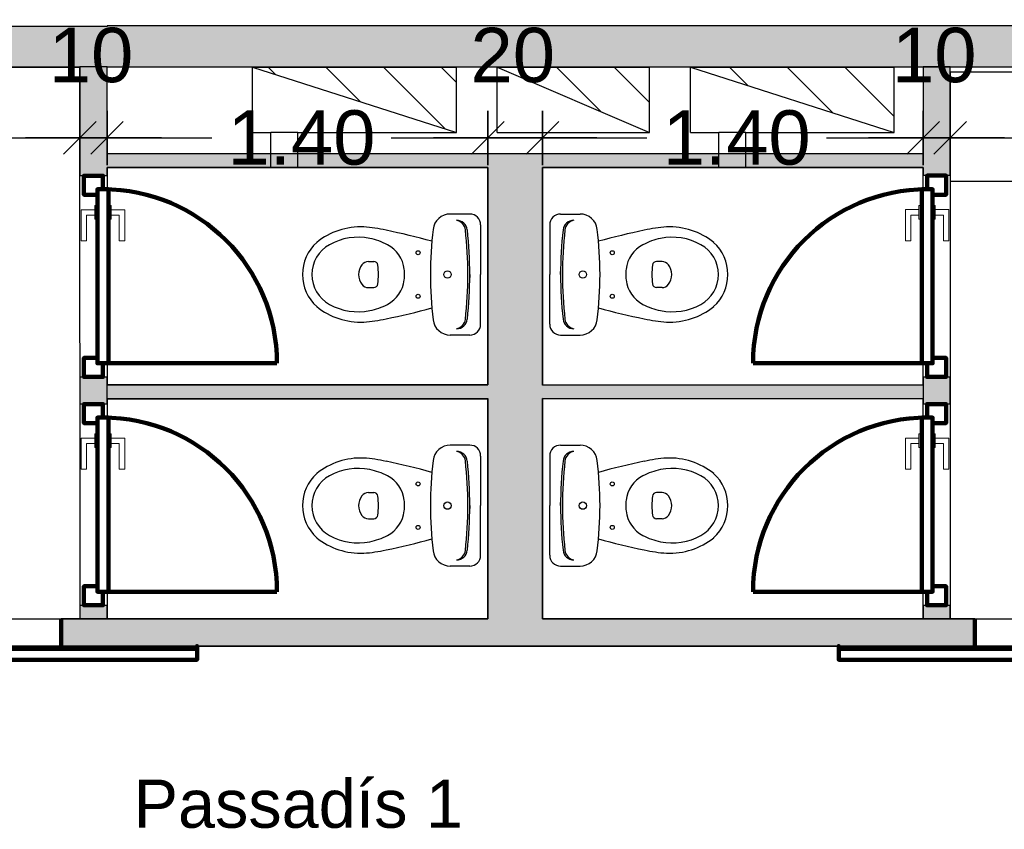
# Model space of a CAD drawing. Header units: metres. Extents: x -1 to 444, y -6 to 31.
# Tile 18 of 76: x 405.45 to 409.08, y 25.28 to 28.25. Entities that reach past the tile are written whole.
import ezdxf

# ---------------------------------------------------------------- set-up
doc = ezdxf.new("R2010")
doc.units = ezdxf.units.M
doc.header["$PDMODE"] = 65
doc.linetypes.add('CONTINUA', pattern=[0])
for name, color, linetype, lineweight in [('3D PA MURS', 7, 'CONTINUA', 25), ('3D PA MURS NOUS', 7, 'CONTINUA', 25), ('PA COTES', 7, 'CONTINUA', 25), ('PA ESCALES 2D', 7, 'CONTINUA', 25), ('PA LOCALS', 7, 'CONTINUA', 25)]:
    doc.layers.add(name, color=color, linetype=linetype, lineweight=lineweight)
doc.styles.add('ARIAL', font='arial.ttf')
doc.dimstyles.new('DIMSTYLE_6', dxfattribs={"dimtxt": 0.2, "dimasz": 0.2, "dimexe": 0, "dimexo": 1e-06, "dimgap": 0.1, "dimtad": 0, "dimrnd": 0.01, "dimzin": 4, "dimdsep": 46, "dimtxsty": 'ARIAL', "dimblk1": 'ALL_ML_STRICH', "dimblk2": 'ALL_ML_STRICH', "dimsah": 1, "dimcen": 0, "dimse1": 1, "dimse2": 1, "dimclrd": 2, "dimclre": 2, "dimclrt": 2, "dimadec": 0, "dimazin": 0, "dimtfac": 1, "dimtdec": 0, "dimtix": 1, "dimtmove": 2, "dimatfit": 3, "dimfxl": 0, "dimtzin": 0, "dimlwd": 0, "dimlwe": 35, "dimarcsym": 0})
doc.dimstyles.new('DIMSTYLE_8', dxfattribs={"dimtxt": 0.2, "dimasz": 0.2, "dimexe": 0, "dimexo": 1e-06, "dimgap": 0.1, "dimtad": 2, "dimdec": 0, "dimlfac": 100, "dimrnd": 1, "dimzin": 4, "dimdsep": 46, "dimtxsty": 'ARIAL', "dimblk1": 'ALL_ML_STRICH', "dimblk2": 'ALL_ML_STRICH', "dimsah": 1, "dimcen": 0, "dimse1": 1, "dimse2": 1, "dimclrd": 2, "dimclre": 2, "dimclrt": 2, "dimadec": 0, "dimazin": 0, "dimtfac": 1, "dimtdec": 0, "dimtix": 1, "dimtmove": 2, "dimatfit": 3, "dimfxl": 0, "dimtvp": 1.2, "dimtzin": 0, "dimlwd": 0, "dimlwe": 35, "dimarcsym": 0})
pattern_1 = [(135, (0, 0), (-0.21213203, -0.21213203), []), (135, (-0.10607, -0.10607), (-0.21213203, -0.21213203), [])]

# ---------------------------------------------------------------- blocks, each defined once
blk = doc.blocks.new('ALL_ML_STRICH')
at = {"color": 0, "linetype": 'ByBlock', "lineweight": -2}
for p, q in [((0, -0.5), (0, 0.5)), ((-0.3, -0.3), (0.3, 0.3)), ((-1, 0), (0.5, 0))]:
    blk.add_line(p, q, dxfattribs=at)
blk = doc.blocks.new('*D61')
at = {"layer": 'DEFPOINTS', "color": 2, "linetype": 'CONTINUA', "lineweight": 35, "transparency": 33554687}
for p in [(403.3571, 28.0782), (405.6759, 28.0782), (403.3571, 27.8185)]:
    blk.add_point(p, dxfattribs=at)
at = {"layer": 'PA COTES', "color": 2, "linetype": 'CONTINUA', "lineweight": -2, "transparency": 33554687}
for p, q in [((403.3571, 27.8185), (404.202, 27.8185)), ((404.862, 27.8185), (405.6759, 27.8185))]:
    blk.add_line(p, q, dxfattribs=at)
at = {"layer": 'PA COTES', "color": 2, "linetype": 'CONTINUA', "lineweight": 35, "transparency": 33554687, "xscale": 0.2, "yscale": 0.2, "zscale": 0.2, "rotation": 180}
blk.add_blockref('ALL_ML_STRICH', (403.3571, 27.8185), dxfattribs=at)
at = {"layer": 'PA COTES', "color": 2, "linetype": 'CONTINUA', "lineweight": 35, "transparency": 33554687, "xscale": 0.2, "yscale": 0.2, "zscale": 0.2}
blk.add_blockref('ALL_ML_STRICH', (405.6759, 27.8185), dxfattribs=at)
at = {"layer": 'PA COTES', "color": 2, "linetype": 'CONTINUA', "lineweight": 35, "transparency": 33554687, "insert": (404.532, 27.8185), "char_height": 0.2, "width": 0.8, "attachment_point": 5, "style": 'ARIAL'}
blk.add_mtext('\\A1;{\\A1;{2.32\\H0.132000;\\S^ ;}}', dxfattribs=at)
blk = doc.blocks.new('*D62')
at = {"layer": 'DEFPOINTS', "color": 2, "linetype": 'CONTINUA', "lineweight": 35, "transparency": 33554687}
for p in [(405.6759, 28.0782), (405.7759, 28.0782), (405.6759, 27.8185)]:
    blk.add_point(p, dxfattribs=at)
at = {"layer": 'PA COTES', "color": 2, "linetype": 'CONTINUA', "lineweight": -2, "transparency": 33554687}
blk.add_line((405.6759, 27.8185), (405.7759, 27.8185), dxfattribs=at)
at = {"layer": 'PA COTES', "color": 2, "linetype": 'CONTINUA', "lineweight": 35, "transparency": 33554687, "xscale": 0.2, "yscale": 0.2, "zscale": 0.2, "rotation": 180}
blk.add_blockref('ALL_ML_STRICH', (405.6759, 27.8185), dxfattribs=at)
at = {"layer": 'PA COTES', "color": 2, "linetype": 'CONTINUA', "lineweight": 35, "transparency": 33554687, "xscale": 0.2, "yscale": 0.2, "zscale": 0.2}
blk.add_blockref('ALL_ML_STRICH', (405.7759, 27.8185), dxfattribs=at)
at = {"layer": 'PA COTES', "color": 2, "linetype": 'CONTINUA', "lineweight": 35, "transparency": 33554687, "insert": (405.7172, 28.1219), "char_height": 0.2, "width": 0.4, "attachment_point": 5, "style": 'ARIAL'}
blk.add_mtext('\\A1;{10}', dxfattribs=at)
blk = doc.blocks.new('*D63')
at = {"layer": 'DEFPOINTS', "color": 2, "linetype": 'CONTINUA', "lineweight": 35, "transparency": 33554687}
for p in [(405.7759, 28.0782), (405.7759, 27.8185), (407.1769, 27.6211)]:
    blk.add_point(p, dxfattribs=at)
at = {"layer": 'PA COTES', "color": 2, "linetype": 'CONTINUA', "lineweight": -2, "transparency": 33554687}
for p, q in [((405.7759, 27.8185), (406.1612, 27.8185)), ((406.8212, 27.8185), (407.1769, 27.8185))]:
    blk.add_line(p, q, dxfattribs=at)
at = {"layer": 'PA COTES', "color": 2, "linetype": 'CONTINUA', "lineweight": 35, "transparency": 33554687, "xscale": 0.2, "yscale": 0.2, "zscale": 0.2, "rotation": 180}
blk.add_blockref('ALL_ML_STRICH', (405.7759, 27.8185), dxfattribs=at)
at = {"layer": 'PA COTES', "color": 2, "linetype": 'CONTINUA', "lineweight": 35, "transparency": 33554687, "xscale": 0.2, "yscale": 0.2, "zscale": 0.2}
blk.add_blockref('ALL_ML_STRICH', (407.1769, 27.8185), dxfattribs=at)
at = {"layer": 'PA COTES', "color": 2, "linetype": 'CONTINUA', "lineweight": 35, "transparency": 33554687, "insert": (406.4912, 27.8185), "char_height": 0.2, "width": 0.8, "attachment_point": 5, "style": 'ARIAL'}
blk.add_mtext('\\A1;{\\A1;{1.40\\H0.132000;\\S^ ;}}', dxfattribs=at)
blk = doc.blocks.new('*D64')
at = {"layer": 'DEFPOINTS', "color": 2, "linetype": 'CONTINUA', "lineweight": 35, "transparency": 33554687}
for p in [(407.1769, 27.8185), (407.3769, 27.6381), (407.1769, 27.6211)]:
    blk.add_point(p, dxfattribs=at)
at = {"layer": 'PA COTES', "color": 2, "linetype": 'CONTINUA', "lineweight": -2, "transparency": 33554687}
blk.add_line((407.1769, 27.8185), (407.3769, 27.8185), dxfattribs=at)
at = {"layer": 'PA COTES', "color": 2, "linetype": 'CONTINUA', "lineweight": 35, "transparency": 33554687, "xscale": 0.2, "yscale": 0.2, "zscale": 0.2, "rotation": 180}
blk.add_blockref('ALL_ML_STRICH', (407.1769, 27.8185), dxfattribs=at)
at = {"layer": 'PA COTES', "color": 2, "linetype": 'CONTINUA', "lineweight": 35, "transparency": 33554687, "xscale": 0.2, "yscale": 0.2, "zscale": 0.2}
blk.add_blockref('ALL_ML_STRICH', (407.3769, 27.8185), dxfattribs=at)
at = {"layer": 'PA COTES', "color": 2, "linetype": 'CONTINUA', "lineweight": 35, "transparency": 33554687, "insert": (407.2682, 28.1219), "char_height": 0.2, "width": 0.4, "attachment_point": 5, "style": 'ARIAL'}
blk.add_mtext('\\A1;{20}', dxfattribs=at)
blk = doc.blocks.new('*D65')
at = {"layer": 'DEFPOINTS', "color": 2, "linetype": 'CONTINUA', "lineweight": 35, "transparency": 33554687}
for p in [(407.3769, 27.8185), (408.7769, 27.7096), (407.3769, 27.6381)]:
    blk.add_point(p, dxfattribs=at)
at = {"layer": 'PA COTES', "color": 2, "linetype": 'CONTINUA', "lineweight": -2, "transparency": 33554687}
for p, q in [((407.3769, 27.8185), (407.7617, 27.8185)), ((408.4217, 27.8185), (408.7769, 27.8185))]:
    blk.add_line(p, q, dxfattribs=at)
at = {"layer": 'PA COTES', "color": 2, "linetype": 'CONTINUA', "lineweight": 35, "transparency": 33554687, "xscale": 0.2, "yscale": 0.2, "zscale": 0.2, "rotation": 180}
blk.add_blockref('ALL_ML_STRICH', (407.3769, 27.8185), dxfattribs=at)
at = {"layer": 'PA COTES', "color": 2, "linetype": 'CONTINUA', "lineweight": 35, "transparency": 33554687, "xscale": 0.2, "yscale": 0.2, "zscale": 0.2}
blk.add_blockref('ALL_ML_STRICH', (408.7769, 27.8185), dxfattribs=at)
at = {"layer": 'PA COTES', "color": 2, "linetype": 'CONTINUA', "lineweight": 35, "transparency": 33554687, "insert": (408.0917, 27.8185), "char_height": 0.2, "width": 0.8, "attachment_point": 5, "style": 'ARIAL'}
blk.add_mtext('\\A1;{\\A1;{1.40\\H0.132000;\\S^ ;}}', dxfattribs=at)
blk = doc.blocks.new('*D66')
at = {"layer": 'DEFPOINTS', "color": 2, "linetype": 'CONTINUA', "lineweight": 35, "transparency": 33554687}
for p in [(408.7769, 27.8185), (408.7769, 27.7096), (408.8769, 27.7096)]:
    blk.add_point(p, dxfattribs=at)
at = {"layer": 'PA COTES', "color": 2, "linetype": 'CONTINUA', "lineweight": -2, "transparency": 33554687}
blk.add_line((408.7769, 27.8185), (408.8769, 27.8185), dxfattribs=at)
at = {"layer": 'PA COTES', "color": 2, "linetype": 'CONTINUA', "lineweight": 35, "transparency": 33554687, "xscale": 0.2, "yscale": 0.2, "zscale": 0.2, "rotation": 180}
blk.add_blockref('ALL_ML_STRICH', (408.7769, 27.8185), dxfattribs=at)
at = {"layer": 'PA COTES', "color": 2, "linetype": 'CONTINUA', "lineweight": 35, "transparency": 33554687, "xscale": 0.2, "yscale": 0.2, "zscale": 0.2}
blk.add_blockref('ALL_ML_STRICH', (408.8769, 27.8185), dxfattribs=at)
at = {"layer": 'PA COTES', "color": 2, "linetype": 'CONTINUA', "lineweight": 35, "transparency": 33554687, "insert": (408.8182, 28.1219), "char_height": 0.2, "width": 0.4, "attachment_point": 5, "style": 'ARIAL'}
blk.add_mtext('\\A1;{10}', dxfattribs=at)
blk = doc.blocks.new('*D67')
at = {"layer": 'DEFPOINTS', "color": 2, "linetype": 'CONTINUA', "lineweight": 35, "transparency": 33554687}
for p in [(408.8769, 27.8185), (408.8769, 27.7096), (410.6771, 27.1954)]:
    blk.add_point(p, dxfattribs=at)
at = {"layer": 'PA COTES', "color": 2, "linetype": 'CONTINUA', "lineweight": -2, "transparency": 33554687}
for p, q in [((408.8769, 27.8185), (409.4618, 27.8185)), ((410.1218, 27.8185), (410.6771, 27.8185))]:
    blk.add_line(p, q, dxfattribs=at)
at = {"layer": 'PA COTES', "color": 2, "linetype": 'CONTINUA', "lineweight": 35, "transparency": 33554687, "xscale": 0.2, "yscale": 0.2, "zscale": 0.2, "rotation": 180}
blk.add_blockref('ALL_ML_STRICH', (408.8769, 27.8185), dxfattribs=at)
at = {"layer": 'PA COTES', "color": 2, "linetype": 'CONTINUA', "lineweight": 35, "transparency": 33554687, "xscale": 0.2, "yscale": 0.2, "zscale": 0.2}
blk.add_blockref('ALL_ML_STRICH', (410.6771, 27.8185), dxfattribs=at)
at = {"layer": 'PA COTES', "color": 2, "linetype": 'CONTINUA', "lineweight": 35, "transparency": 33554687, "insert": (409.7918, 27.8185), "char_height": 0.2, "width": 0.8, "attachment_point": 5, "style": 'ARIAL'}
blk.add_mtext('\\A1;{\\A1;{1.80\\H0.132000;\\S^ ;}}', dxfattribs=at)

msp = doc.modelspace()

# ---------------------------------------------------------------- hatches: boundary and pattern name
at = {"layer": '3D PA MURS', "linetype": 'CONTINUA', "lineweight": 18, "true_color": 0xa0a0a0, "transparency": 33554687}
for points in [[(405.7759, 28.2282), (403.2571, 28.2282), (403.2571, 28.0782), (405.6759, 28.0782), (405.6759, 28.0801), (405.7759, 28.0801)], [(415.9469, 28.2301), (405.7759, 28.2301), (405.7759, 28.0801), (415.9469, 28.0801)], [(405.7759, 27.7096), (405.7759, 28.0801), (405.6759, 28.0801), (405.6759, 27.7096)], [(408.8769, 27.7096), (408.8769, 28.0801), (408.7769, 28.0801), (408.7769, 27.7096)], [(405.7759, 27.7096), (408.7769, 27.7096), (408.7769, 27.7596), (405.7759, 27.7596)], [(407.1769, 26.8596), (407.1769, 26.0491), (407.3769, 26.0491), (407.3769, 27.7096), (407.1769, 27.7096), (407.1769, 26.9096), (407.1795, 26.9096), (407.1795, 26.8596)], [(405.7759, 26.8596), (407.1795, 26.8596), (407.1795, 26.9096), (405.7759, 26.9096)], [(407.3769, 26.8595), (408.7769, 26.8595), (408.7769, 26.9095), (407.3769, 26.9095)], [(405.6069, 25.9491), (408.9671, 25.9491), (408.9671, 26.0491), (405.6069, 26.0491)]]:
    msp.add_hatch(color=253, dxfattribs=at).paths.add_polyline_path(points)
at = {"layer": '3D PA MURS NOUS', "linetype": 'CONTINUA', "lineweight": 18, "true_color": 0xa0a0a0, "transparency": 33554687}
for points in [[(405.7759, 27.6794), (405.7759, 27.7096), (405.6759, 27.7096), (405.6759, 27.6794)], [(408.8769, 27.6795), (408.8769, 27.7096), (408.7769, 27.7096), (408.7769, 27.6795)], [(405.7759, 26.8395), (405.7759, 26.9394), (405.6759, 26.9394), (405.6759, 26.8395)], [(408.8769, 26.8395), (408.8769, 26.9395), (408.7769, 26.9395), (408.7769, 26.8395)], [(405.7759, 26.0491), (405.7759, 26.0995), (405.6759, 26.0995), (405.6759, 26.0491)], [(408.8769, 26.0491), (408.8769, 26.0995), (408.7769, 26.0995), (408.7769, 26.0491)]]:
    msp.add_hatch(color=253, dxfattribs=at).paths.add_polyline_path(points)
at = {"layer": 'PA ESCALES 2D', "linetype": 'CONTINUA', "lineweight": 25, "transparency": 33554687}
h = msp.add_hatch(dxfattribs=at)
h.set_pattern_fill('RAYADO_1', scale=0.1, angle=45, style=0, pattern_type=2)
h.set_pattern_definition(pattern_1)
h.paths.add_polyline_path([(407.0611, 27.8386), (407.0611, 28.0786), (406.3112, 28.0786)], flags=0)
h = msp.add_hatch(dxfattribs=at)
h.set_pattern_fill('RAYADO_1', scale=0.1, angle=45, style=0, pattern_type=2)
h.set_pattern_definition(pattern_1)
h.paths.add_polyline_path([(407.2111, 28.0786), (407.7711, 27.8386), (407.7711, 28.0786)], flags=0)
h = msp.add_hatch(dxfattribs=at)
h.set_pattern_fill('RAYADO_1', scale=0.1, angle=45, style=0, pattern_type=2)
h.set_pattern_definition(pattern_1)
h.paths.add_polyline_path([(407.9211, 28.0786), (408.6711, 27.8386), (408.6711, 28.0786)], flags=0)

# ---------------------------------------------------------------- linework, layer by layer
at = {"layer": '3D PA MURS', "color": 7, "linetype": 'CONTINUA', "lineweight": 25, "transparency": 33554687}
for p, q in [((405.7759, 28.2282), (403.2571, 28.2282)), ((415.9469, 28.2301), (405.7759, 28.2301)), ((405.7759, 28.2301), (405.7759, 28.2282)), ((403.3571, 28.0782), (405.6759, 28.0782)), ((405.7759, 28.0801), (405.6759, 28.0801)), ((405.6759, 28.0801), (405.6759, 28.0782)), ((405.6759, 28.0782), (405.6759, 27.7096)), ((405.7759, 28.0801), (408.7769, 28.0801)), ((405.7759, 28.0782), (405.7759, 28.0801)), ((405.7759, 27.7596), (405.7759, 28.0782)), ((408.7769, 28.0801), (408.8769, 28.0801)), ((408.8769, 28.0801), (408.7769, 28.0801)), ((408.7769, 28.0801), (408.7769, 27.7596)), ((408.8769, 28.0801), (410.6771, 28.0801)), ((408.8769, 27.7096), (408.8769, 28.0801)), ((408.7769, 27.7596), (405.7759, 27.7596)), ((405.7759, 27.7096), (407.1769, 27.7096)), ((407.1769, 27.7096), (407.1769, 26.9096)), ((407.3769, 27.7096), (408.7769, 27.7096)), ((407.3769, 26.9095), (407.3769, 27.7096)), ((407.1769, 26.9096), (405.7759, 26.9096)), ((408.7769, 26.9095), (407.3769, 26.9095)), ((405.7759, 26.8596), (407.1769, 26.8596)), ((407.1769, 26.8596), (407.1769, 26.0491)), ((407.3769, 26.8595), (408.7769, 26.8595)), ((407.3769, 26.0491), (407.3769, 26.8595)), ((407.1769, 26.0491), (405.6069, 26.0491)), ((405.6069, 26.0491), (405.6069, 25.9491)), ((408.9671, 26.0491), (407.3769, 26.0491)), ((408.9671, 25.9491), (408.9671, 26.0491)), ((405.6069, 25.9491), (408.9671, 25.9491))]:
    msp.add_line(p, q, dxfattribs=at)
at = {"layer": '3D PA MURS NOUS', "color": 7, "linetype": 'CONTINUA', "lineweight": 25, "transparency": 33554687}
for p, q in [((405.6759, 27.7096), (405.6759, 27.6794)), ((405.7759, 27.6794), (405.7759, 27.7096)), ((408.7769, 27.7096), (408.7769, 27.6795)), ((408.8769, 27.6795), (408.8769, 27.7096)), ((405.7759, 27.6794), (405.6759, 27.6794)), ((408.8769, 27.6795), (408.7769, 27.6795)), ((405.6759, 26.9394), (405.7759, 26.9394)), ((405.6759, 26.9394), (405.6759, 26.8395)), ((405.7759, 26.8395), (405.7759, 26.9394)), ((408.7769, 26.9395), (408.8769, 26.9395)), ((408.7769, 26.9395), (408.7769, 26.8395)), ((408.8769, 26.8395), (408.8769, 26.9395)), ((405.7759, 26.8395), (405.6759, 26.8395)), ((408.8769, 26.8395), (408.7769, 26.8395)), ((405.6759, 26.0995), (405.7759, 26.0995)), ((405.6759, 26.0995), (405.6759, 26.0491)), ((405.7759, 26.0491), (405.7759, 26.0995)), ((408.7769, 26.0995), (408.8769, 26.0995)), ((408.7769, 26.0995), (408.7769, 26.0491)), ((408.8769, 26.0491), (408.8769, 26.0995)), ((405.6759, 26.0491), (405.7759, 26.0491)), ((408.7769, 26.0491), (408.8769, 26.0491))]:
    msp.add_line(p, q, dxfattribs=at)
at = {"layer": '3D PA MURS NOUS', "color": 240, "linetype": 'CONTINUA', "lineweight": 140, "transparency": 33554687}
for p, q in [((405.7809, 26.9894), (406.4009, 26.9894)), ((408.7719, 26.9895), (408.1519, 26.9895)), ((405.7809, 26.1495), (406.4009, 26.1495)), ((408.7719, 26.1495), (408.1519, 26.1495))]:
    msp.add_line(p, q, dxfattribs=at)
for points in [[(405.7409, 27.6094), (405.7409, 27.6294), (405.7609, 27.6294), (405.7609, 27.6794), (405.6909, 27.6794), (405.6909, 27.6094), (405.7409, 27.6094)], [(408.8119, 27.6095), (408.8119, 27.6295), (408.7919, 27.6295), (408.7919, 27.6795), (408.8619, 27.6795), (408.8619, 27.6095), (408.8119, 27.6095)], [(405.7409, 27.6294), (405.7409, 26.9894), (405.7609, 26.9894), (405.7809, 26.9894), (405.7809, 27.6294), (405.7609, 27.6294), (405.7409, 27.6294)], [(408.8119, 27.6295), (408.8119, 26.9895), (408.7919, 26.9895), (408.7719, 26.9895), (408.7719, 27.6295), (408.7919, 27.6295), (408.8119, 27.6295)], [(405.7609, 26.9894), (405.7409, 26.9894), (405.7409, 27.0094), (405.6909, 27.0094), (405.6909, 26.9394), (405.7609, 26.9394), (405.7609, 26.9894)], [(408.7919, 26.9895), (408.8119, 26.9895), (408.8119, 27.0095), (408.8619, 27.0095), (408.8619, 26.9395), (408.7919, 26.9395), (408.7919, 26.9895)], [(405.7409, 26.7695), (405.7409, 26.7895), (405.7609, 26.7895), (405.7609, 26.8395), (405.6909, 26.8395), (405.6909, 26.7695), (405.7409, 26.7695)], [(408.8119, 26.7695), (408.8119, 26.7895), (408.7919, 26.7895), (408.7919, 26.8395), (408.8619, 26.8395), (408.8619, 26.7695), (408.8119, 26.7695)], [(405.7409, 26.7895), (405.7409, 26.1495), (405.7609, 26.1495), (405.7809, 26.1495), (405.7809, 26.7895), (405.7609, 26.7895), (405.7409, 26.7895)], [(408.8119, 26.7895), (408.8119, 26.1495), (408.7919, 26.1495), (408.7719, 26.1495), (408.7719, 26.7895), (408.7919, 26.7895), (408.8119, 26.7895)], [(405.7609, 26.1495), (405.7409, 26.1495), (405.7409, 26.1695), (405.6909, 26.1695), (405.6909, 26.0995), (405.7609, 26.0995), (405.7609, 26.1495)], [(408.7919, 26.1495), (408.8119, 26.1495), (408.8119, 26.1695), (408.8619, 26.1695), (408.8619, 26.0995), (408.7919, 26.0995), (408.7919, 26.1495)], [(405.6069, 26.0491), (405.6069, 25.9991), (405.6069, 25.9491), (405.6069, 25.9991), (405.6069, 26.0491)], [(408.9671, 26.0491), (408.9671, 25.9991), (408.9671, 25.9491), (408.9671, 25.9991), (408.9671, 26.0491)], [(405.1569, 25.9391), (406.1069, 25.9391), (406.1069, 25.9491), (406.1069, 25.8991), (405.1569, 25.8991), (405.1569, 25.9491), (405.1569, 25.9391)], [(409.4171, 25.9391), (408.4671, 25.9391), (408.4671, 25.9491), (408.4671, 25.8991), (409.4171, 25.8991), (409.4171, 25.9491), (409.4171, 25.9391)]]:
    msp.add_lwpolyline(points, close=True, dxfattribs=at)
at = {"layer": '3D PA MURS NOUS', "color": 40, "linetype": 'CONTINUA', "lineweight": 18, "transparency": 33554687}
for points in [[(405.7309, 27.5694), (405.7309, 27.5194), (405.7409, 27.5194), (405.7409, 27.5694), (405.7309, 27.5694)], [(405.7809, 27.5694), (405.7809, 27.5194), (405.7909, 27.5194), (405.7909, 27.5694), (405.7809, 27.5694)], [(408.7719, 27.5695), (408.7719, 27.5195), (408.7619, 27.5195), (408.7619, 27.5695), (408.7719, 27.5695)], [(408.8219, 27.5695), (408.8219, 27.5195), (408.8119, 27.5195), (408.8119, 27.5695), (408.8219, 27.5695)], [(405.7309, 27.5544), (405.7309, 27.5344), (405.7009, 27.5344), (405.7009, 27.4394), (405.6809, 27.4394), (405.6809, 27.5544), (405.7309, 27.5544)], [(405.7909, 27.5544), (405.7909, 27.5344), (405.8209, 27.5344), (405.8209, 27.4394), (405.8409, 27.4394), (405.8409, 27.5544), (405.7909, 27.5544)], [(408.7619, 27.5545), (408.7619, 27.5345), (408.7319, 27.5345), (408.7319, 27.4395), (408.7119, 27.4395), (408.7119, 27.5545), (408.7619, 27.5545)], [(408.8219, 27.5545), (408.8219, 27.5345), (408.8519, 27.5345), (408.8519, 27.4395), (408.8719, 27.4395), (408.8719, 27.5545), (408.8219, 27.5545)], [(405.7309, 26.7295), (405.7309, 26.6795), (405.7409, 26.6795), (405.7409, 26.7295), (405.7309, 26.7295)], [(405.7809, 26.7295), (405.7809, 26.6795), (405.7909, 26.6795), (405.7909, 26.7295), (405.7809, 26.7295)], [(408.7719, 26.7295), (408.7719, 26.6795), (408.7619, 26.6795), (408.7619, 26.7295), (408.7719, 26.7295)], [(408.8219, 26.7295), (408.8219, 26.6795), (408.8119, 26.6795), (408.8119, 26.7295), (408.8219, 26.7295)], [(405.7309, 26.7145), (405.7309, 26.6945), (405.7009, 26.6945), (405.7009, 26.5995), (405.6809, 26.5995), (405.6809, 26.7145), (405.7309, 26.7145)], [(405.7909, 26.7145), (405.7909, 26.6945), (405.8209, 26.6945), (405.8209, 26.5995), (405.8409, 26.5995), (405.8409, 26.7145), (405.7909, 26.7145)], [(408.7619, 26.7145), (408.7619, 26.6945), (408.7319, 26.6945), (408.7319, 26.5995), (408.7119, 26.5995), (408.7119, 26.7145), (408.7619, 26.7145)], [(408.8219, 26.7145), (408.8219, 26.6945), (408.8519, 26.6945), (408.8519, 26.5995), (408.8719, 26.5995), (408.8719, 26.7145), (408.8219, 26.7145)]]:
    msp.add_lwpolyline(points, close=True, dxfattribs=at)
at = {"layer": '3D PA MURS NOUS', "color": 240, "linetype": 'CONTINUA', "lineweight": 140, "transparency": 33554687}
for centre, start, end in [((405.7609, 26.9894), 0, 90), ((408.7919, 26.9895), 90, 180), ((405.7609, 26.1495), 0, 90), ((408.7919, 26.1495), 90, 180)]:
    msp.add_arc(centre, 0.64, start, end, dxfattribs=at)
at = {"layer": 'PA ESCALES 2D', "color": 7, "linetype": 'CONTINUA', "lineweight": 25, "transparency": 33554687}
for p, q in [((406.3111, 27.8386), (406.3111, 28.0786)), ((406.3111, 28.0786), (407.0611, 28.0786)), ((406.3113, 28.0785), (407.0613, 27.8385)), ((407.0611, 27.8386), (407.0611, 28.0786)), ((407.2111, 28.0786), (407.7711, 28.0786)), ((407.2111, 27.8386), (407.2111, 28.0786)), ((407.2111, 28.0786), (407.7711, 27.8386)), ((407.7711, 27.8386), (407.7711, 28.0786)), ((407.9211, 27.8386), (407.9211, 28.0786)), ((407.9211, 28.0786), (408.6711, 28.0786)), ((407.9211, 28.0786), (408.6711, 27.8386)), ((408.6711, 27.8386), (408.6711, 28.0786)), ((406.3111, 27.8386), (406.3779, 27.8386)), ((406.3779, 27.7096), (406.3779, 27.8386)), ((406.4779, 27.8386), (406.3779, 27.8386)), ((406.4779, 27.7096), (406.4779, 27.8386)), ((406.4779, 27.8386), (407.0611, 27.8386)), ((407.2111, 27.8386), (407.7711, 27.8386)), ((407.9211, 27.8386), (408.0254, 27.8386)), ((408.0254, 27.7096), (408.0254, 27.8386)), ((408.1254, 27.8386), (408.0254, 27.8386)), ((408.1254, 27.7096), (408.1254, 27.8386)), ((408.1254, 27.8386), (408.6711, 27.8386)), ((406.4779, 27.7096), (406.3779, 27.7096)), ((406.4779, 27.7096), (407.1769, 27.7096)), ((408.0254, 27.7096), (407.3769, 27.7096)), ((408.1254, 27.7096), (408.0254, 27.7096)), ((408.8769, 27.6596), (409.5715, 27.6596)), ((407.11, 27.5384), (407.0384, 27.5384)), ((407.4439, 27.5384), (407.5155, 27.5384)), ((407.15, 27.4984), (407.15, 27.3159)), ((407.4039, 27.4984), (407.4039, 27.3159)), ((406.737, 27.3639), (406.757, 27.3639)), ((407.8169, 27.3639), (407.7968, 27.3639)), ((407.11, 27.3159), (407.11, 27.327)), ((407.11, 27.3159), (407.11, 27.3048)), ((407.15, 27.1334), (407.15, 27.3159)), ((407.4039, 27.1334), (407.4039, 27.3159)), ((407.4439, 27.3159), (407.4439, 27.327)), ((407.4439, 27.3159), (407.4439, 27.3048)), ((406.737, 27.2679), (406.757, 27.2679)), ((407.8169, 27.2679), (407.7968, 27.2679)), ((407.11, 27.0934), (407.0384, 27.0934)), ((407.4439, 27.0934), (407.5155, 27.0934)), ((407.11, 26.6884), (407.0384, 26.6884)), ((407.4439, 26.6884), (407.5155, 26.6884)), ((407.15, 26.6484), (407.15, 26.4659)), ((407.4039, 26.6484), (407.4039, 26.4659)), ((406.737, 26.5139), (406.757, 26.5139)), ((407.8169, 26.5139), (407.7968, 26.5139)), ((407.11, 26.4659), (407.11, 26.477)), ((407.4439, 26.4659), (407.4439, 26.477)), ((407.11, 26.4659), (407.11, 26.4548)), ((407.15, 26.2834), (407.15, 26.4659)), ((407.4039, 26.2834), (407.4039, 26.4659)), ((407.4439, 26.4659), (407.4439, 26.4548)), ((406.737, 26.4179), (406.757, 26.4179)), ((407.8169, 26.4179), (407.7968, 26.4179)), ((407.11, 26.2434), (407.0384, 26.2434)), ((407.4439, 26.2434), (407.5155, 26.2434))]:
    msp.add_line(p, q, dxfattribs=at)
for centre, radius in [((406.92, 27.3959), 0.0075), ((407.6339, 27.3959), 0.0075), ((407.028, 27.3159), 0.0135), ((407.028, 27.3159), 0.0135), ((407.5259, 27.3159), 0.0135), ((407.5259, 27.3159), 0.0135), ((406.92, 27.2359), 0.0075), ((407.6339, 27.2359), 0.0075), ((406.92, 26.5459), 0.0075), ((407.6339, 26.5459), 0.0075), ((407.028, 26.4659), 0.0135), ((407.028, 26.4659), 0.0135), ((407.5259, 26.4659), 0.0135), ((407.5259, 26.4659), 0.0135), ((406.92, 26.3859), 0.0075), ((407.6339, 26.3859), 0.0075)]:
    msp.add_circle(centre, radius, dxfattribs=at)
for centre, radius, start, end in [((407.0384, 27.4744), 0.064, 90, 173.2069), ((407.11, 27.4984), 0.04, 0, 90), ((407.4439, 27.4984), 0.04, 90, 180), ((407.5155, 27.4744), 0.064, 6.7931, 90), ((406.7096, 27.2311), 0.26, 87.6972, 128.7131), ((406.6742, 26.8926), 0.6, 77.7093, 85.6206), ((407.0541, 27.476), 0.04, 6.2142, 79.7572), ((407.0612, 27.4754), 0.04, 6.2719, 90), ((407.4926, 27.4754), 0.04, 90, 173.7281), ((407.4998, 27.476), 0.04, 100.2428, 173.7858), ((407.8796, 26.8926), 0.6, 94.3794, 102.2907), ((407.8443, 27.2311), 0.26, 51.2869, 92.3028), ((406.699, 27.2369), 0.216, 78.3805, 119.1162), ((406.6921, 27.2036), 0.25, 62.5973, 78.3805), ((406.3004, 25.0297), 2.5, 74.456, 78.4256), ((408.369, 27.3159), 1.404, 173.2069, 180), ((405.61, 27.3159), 1.493, 0, 6.3306), ((405.61, 27.3159), 1.5, 0, 6.2719), ((408.9439, 27.3159), 1.5, 173.7281, 180), ((408.9439, 27.3159), 1.493, 173.6694, 180), ((406.1849, 27.3159), 1.404, 0, 6.7931), ((408.2535, 25.0297), 2.5, 101.5744, 105.544), ((407.8618, 27.2036), 0.25, 101.6195, 117.4027), ((407.8549, 27.2369), 0.216, 60.8838, 101.6195), ((406.655, 27.3159), 0.16, 132.4362, 180), ((406.655, 27.3159), 0.1256, 119.1162, 180), ((406.754, 27.3229), 0.1156, 6.2419, 62.5973), ((407.7999, 27.3229), 0.1156, 117.4027, 173.7581), ((407.8989, 27.3159), 0.1256, 0, 60.8838), ((407.8989, 27.3159), 0.16, 0, 47.5638), ((406.761, 27.3159), 0.06, 143.1301, 180), ((406.737, 27.3339), 0.03, 90, 143.1301), ((406.757, 27.3489), 0.015, 6.6492, 90), ((406.474, 27.3159), 0.3, 0, 6.6492), ((408.0799, 27.3159), 0.3, 173.3508, 180), ((407.7968, 27.3489), 0.015, 90, 173.3508), ((407.8169, 27.3339), 0.03, 36.8699, 90), ((407.7929, 27.3159), 0.06, 0, 36.8699), ((406.655, 27.3159), 0.16, 180, 227.5638), ((406.655, 27.3159), 0.1256, 180, 240.8839), ((406.761, 27.3159), 0.06, 180, 216.8699), ((406.474, 27.3159), 0.3, 353.3509, 0), ((406.69, 27.3159), 0.18, 0, 6.2419), ((406.69, 27.3159), 0.18, 353.7581, 0), ((408.369, 27.3159), 1.404, 180, 186.7931), ((405.61, 27.3159), 1.493, 353.6695, 0), ((405.61, 27.3159), 1.5, 353.7281, 0), ((408.9439, 27.3159), 1.5, 180, 186.2719), ((408.9439, 27.3159), 1.493, 180, 186.3305), ((406.1849, 27.3159), 1.404, 353.2069, 0), ((407.8639, 27.3159), 0.18, 173.7581, 180), ((407.8639, 27.3159), 0.18, 180, 186.2419), ((408.0799, 27.3159), 0.3, 180, 186.6491), ((407.7929, 27.3159), 0.06, 323.1301, 0), ((407.8989, 27.3159), 0.1256, 299.1161, 0), ((407.8989, 27.3159), 0.16, 312.4362, 0), ((406.737, 27.2979), 0.03, 216.8699, 270), ((406.757, 27.2829), 0.015, 270, 353.3509), ((406.754, 27.3089), 0.1156, 297.4027, 353.7581), ((407.7999, 27.3089), 0.1156, 186.2419, 242.5973), ((407.7968, 27.2829), 0.015, 186.6491, 270), ((407.8169, 27.2979), 0.03, 270, 323.1301), ((406.7096, 27.4007), 0.26, 231.2869, 272.3029), ((406.699, 27.3949), 0.216, 240.8839, 281.6196), ((406.6921, 27.4282), 0.25, 281.6196, 297.4027), ((407.8618, 27.4282), 0.25, 242.5973, 258.3804), ((407.8549, 27.3949), 0.216, 258.3804, 299.1161), ((407.8443, 27.4007), 0.26, 267.6971, 308.7131), ((406.3004, 29.602), 2.5, 281.5744, 285.544), ((408.2535, 29.602), 2.5, 254.456, 258.4256), ((406.6742, 27.7391), 0.6, 274.3794, 282.2907), ((407.0384, 27.1574), 0.064, 186.7931, 270), ((407.0612, 27.1564), 0.04, 270, 353.7281), ((407.0541, 27.1557), 0.04, 280.2429, 353.7859), ((407.11, 27.1334), 0.04, 270, 0), ((407.4439, 27.1334), 0.04, 180, 270), ((407.4926, 27.1564), 0.04, 186.2719, 270), ((407.4998, 27.1557), 0.04, 186.2141, 259.7571), ((407.5155, 27.1574), 0.064, 270, 353.2069), ((407.8796, 27.7391), 0.6, 257.7093, 265.6206), ((407.0384, 26.6244), 0.064, 90, 173.2069), ((407.11, 26.6484), 0.04, 0, 90), ((407.4439, 26.6484), 0.04, 90, 180), ((407.5155, 26.6244), 0.064, 6.7931, 90), ((407.0612, 26.6254), 0.04, 6.2719, 90), ((407.0541, 26.626), 0.04, 6.2142, 79.7572), ((407.4926, 26.6254), 0.04, 90, 173.7281), ((407.4998, 26.626), 0.04, 100.2428, 173.7858), ((406.7096, 26.3811), 0.26, 87.6972, 128.7131), ((406.6742, 26.0426), 0.6, 77.7093, 85.6206), ((406.3004, 24.1797), 2.5, 74.456, 78.4256), ((408.369, 26.4659), 1.404, 173.2069, 180), ((405.61, 26.4659), 1.493, 0, 6.3306), ((405.61, 26.4659), 1.5, 0, 6.2719), ((408.9439, 26.4659), 1.5, 173.7281, 180), ((408.9439, 26.4659), 1.493, 173.6694, 180), ((406.1849, 26.4659), 1.404, 0, 6.7931), ((408.2535, 24.1797), 2.5, 101.5744, 105.544), ((407.8796, 26.0426), 0.6, 94.3794, 102.2907), ((407.8443, 26.3811), 0.26, 51.2869, 92.3028), ((406.655, 26.4659), 0.16, 132.4362, 180), ((406.699, 26.3869), 0.216, 78.3805, 119.1162), ((406.6921, 26.3536), 0.25, 62.5973, 78.3805), ((407.8618, 26.3536), 0.25, 101.6195, 117.4027), ((407.8549, 26.3869), 0.216, 60.8838, 101.6195), ((407.8989, 26.4659), 0.16, 0, 47.5638), ((406.655, 26.4659), 0.1256, 119.1162, 180), ((406.754, 26.4729), 0.1156, 6.2419, 62.5973), ((407.7999, 26.4729), 0.1156, 117.4027, 173.7581), ((407.8989, 26.4659), 0.1256, 0, 60.8838), ((406.737, 26.4839), 0.03, 90, 143.1301), ((406.757, 26.4989), 0.015, 6.6492, 90), ((407.7968, 26.4989), 0.015, 90, 173.3508), ((407.8169, 26.4839), 0.03, 36.8699, 90), ((406.761, 26.4659), 0.06, 143.1301, 180), ((406.474, 26.4659), 0.3, 0, 6.6492), ((406.69, 26.4659), 0.18, 0, 6.2419), ((407.8639, 26.4659), 0.18, 173.7581, 180), ((408.0799, 26.4659), 0.3, 173.3508, 180), ((407.7929, 26.4659), 0.06, 0, 36.8699), ((406.655, 26.4659), 0.16, 180, 227.5638), ((406.655, 26.4659), 0.1256, 180, 240.8839), ((406.761, 26.4659), 0.06, 180, 216.8699), ((406.474, 26.4659), 0.3, 353.3509, 0), ((406.754, 26.4589), 0.1156, 297.4027, 353.7581), ((406.69, 26.4659), 0.18, 353.7581, 0), ((408.369, 26.4659), 1.404, 180, 186.7931), ((405.61, 26.4659), 1.493, 353.6695, 0), ((405.61, 26.4659), 1.5, 353.7281, 0), ((408.9439, 26.4659), 1.5, 180, 186.2719), ((408.9439, 26.4659), 1.493, 180, 186.3305), ((406.1849, 26.4659), 1.404, 353.2069, 0), ((407.8639, 26.4659), 0.18, 180, 186.2419), ((407.7999, 26.4589), 0.1156, 186.2419, 242.5973), ((408.0799, 26.4659), 0.3, 180, 186.6491), ((407.7929, 26.4659), 0.06, 323.1301, 0), ((407.8989, 26.4659), 0.1256, 299.1161, 0), ((407.8989, 26.4659), 0.16, 312.4362, 0), ((406.737, 26.4479), 0.03, 216.8699, 270), ((406.757, 26.4329), 0.015, 270, 353.3509), ((407.7968, 26.4329), 0.015, 186.6491, 270), ((407.8169, 26.4479), 0.03, 270, 323.1301), ((406.7096, 26.5507), 0.26, 231.2869, 272.3029), ((406.699, 26.5449), 0.216, 240.8839, 281.6196), ((406.6921, 26.5782), 0.25, 281.6196, 297.4027), ((406.3004, 28.752), 2.5, 281.5744, 285.544), ((408.2535, 28.752), 2.5, 254.456, 258.4256), ((407.8618, 26.5782), 0.25, 242.5973, 258.3804), ((407.8549, 26.5449), 0.216, 258.3804, 299.1161), ((407.8443, 26.5507), 0.26, 267.6971, 308.7131), ((406.6742, 26.8891), 0.6, 274.3794, 282.2907), ((407.0384, 26.3074), 0.064, 186.7931, 270), ((407.0612, 26.3064), 0.04, 270, 353.7281), ((407.0541, 26.3057), 0.04, 280.2429, 353.7859), ((407.4926, 26.3064), 0.04, 186.2719, 270), ((407.4998, 26.3057), 0.04, 186.2141, 259.7571), ((407.5155, 26.3074), 0.064, 270, 353.2069), ((407.8796, 26.8891), 0.6, 257.7093, 265.6206), ((407.11, 26.2834), 0.04, 270, 0), ((407.4439, 26.2834), 0.04, 180, 270)]:
    msp.add_arc(centre, radius, start, end, dxfattribs=at)
at = {"layer": 'PA LOCALS', "color": 7, "linetype": 'CONTINUA', "lineweight": 25, "transparency": 33554687}
for p, q in [((405.6759, 28.0782), (403.3559, 28.0782)), ((405.6769, 26.0496), (405.6759, 28.0782)), ((410.4769, 28.0596), (408.8769, 28.0596)), ((408.8769, 28.0596), (408.8769, 26.0496)), ((405.7769, 27.7096), (405.7769, 27.6596)), ((407.1769, 27.7096), (405.7769, 27.7096)), ((407.1769, 26.9096), (407.1769, 27.7096)), ((408.7769, 27.7096), (407.3769, 27.7096)), ((407.3769, 27.7096), (407.3769, 26.9096)), ((408.7769, 27.6596), (408.7769, 27.7096)), ((405.7769, 27.6596), (405.7769, 26.9096)), ((408.7769, 27.6591), (408.7769, 27.6596)), ((408.7769, 26.9091), (408.7769, 27.6591)), ((405.7769, 26.9096), (407.1769, 26.9096)), ((407.3769, 26.9096), (408.7769, 26.9091)), ((407.1769, 26.858), (405.7769, 26.858)), ((405.7769, 26.858), (405.7769, 26.1196)), ((407.1769, 26.0496), (407.1769, 26.858)), ((408.7769, 26.8591), (407.3769, 26.8595)), ((407.3769, 26.8595), (407.3769, 26.0496)), ((408.7769, 26.8541), (408.7769, 26.8591)), ((408.7769, 26.0491), (408.7769, 26.8541)), ((405.7769, 26.1196), (405.7769, 26.0496)), ((403.3569, 26.0496), (405.6769, 26.0496)), ((405.7769, 26.0496), (407.1769, 26.0496)), ((407.3769, 26.0496), (408.7769, 26.0491)), ((408.8769, 26.0496), (410.6769, 26.0496)), ((410.7578, 25.9491), (403.3571, 25.9491))]:
    msp.add_line(p, q, dxfattribs=at)

# ---------------------------------------------------------------- texts
at = {"layer": 'PA LOCALS', "color": 7, "linetype": 'CONTINUA', "lineweight": 25, "transparency": 33554687, "insert": (405.8737, 25.2786), "char_height": 0.177079, "width": 1.315409, "attachment_point": 7, "style": 'ARIAL'}
msp.add_mtext('\\W0.99;Passadís 1', dxfattribs=at)

# ---------------------------------------------------------------- dimensions: what is measured, and where the dimension line sits
at = {"layer": 'PA COTES', "color": 2, "linetype": 'CONTINUA', "lineweight": 35, "transparency": 33554687}
for base, p1, p2, dimstyle, picture, middle in [((405.7759, 27.8185), (405.6759, 28.0782), (405.7759, 28.0782), 'DIMSTYLE_8', '*D62', (405.7172, 28.1219)), ((407.3769, 27.8185), (407.1769, 27.6211), (407.3769, 27.6381), 'DIMSTYLE_8', '*D64', (407.2682, 28.1219)), ((408.8769, 27.8185), (408.7769, 27.7096), (408.8769, 27.7096), 'DIMSTYLE_8', '*D66', (408.8182, 28.1219)), ((405.6759, 27.8185), (403.3571, 28.0782), (405.6759, 28.0782), 'DIMSTYLE_6', '*D61', (404.532, 27.8185)), ((407.1769, 27.8185), (405.7759, 28.0782), (407.1769, 27.6211), 'DIMSTYLE_6', '*D63', (406.4912, 27.8185)), ((408.7769, 27.8185), (407.3769, 27.6381), (408.7769, 27.7096), 'DIMSTYLE_6', '*D65', (408.0917, 27.8185)), ((410.6771, 27.8185), (408.8769, 27.7096), (410.6771, 27.1954), 'DIMSTYLE_6', '*D67', (409.7918, 27.8185))]:
    dim = msp.add_linear_dim(base=base, p1=p1, p2=p2, dimstyle=dimstyle, override={"dimpost": '<>', "dimclrd": 2, "dimclre": 2, "dimclrt": 2, "dimlwd": 0, "dimlwe": 35}, dxfattribs=at)
    dim.commit()
    dim.dimension.update_dxf_attribs({"geometry": picture, "text_midpoint": middle, "dimtype": 160})

doc.saveas('drawing.dxf')
